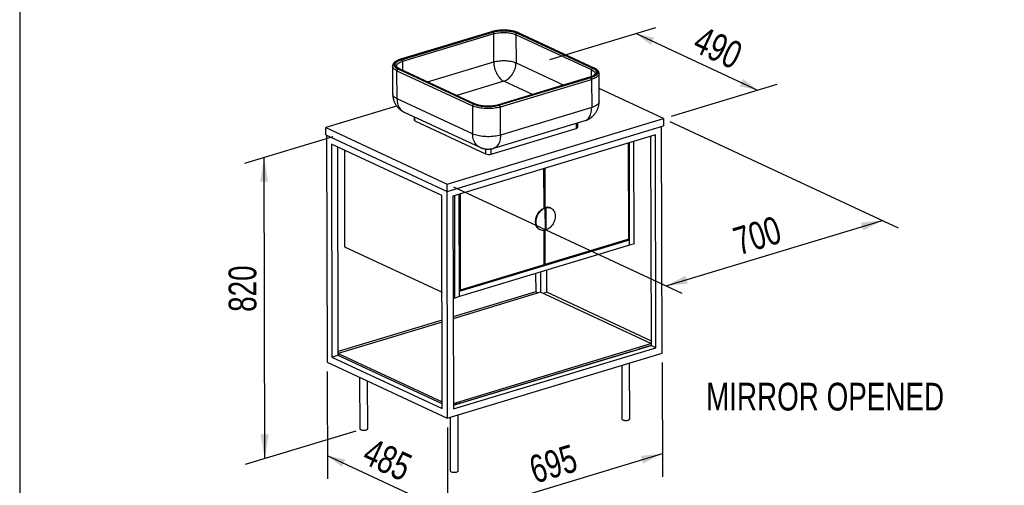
# Model space of a CAD drawing. Header units: millimetres. Extents: x 3 to 415, y 5 to 292.
# Tile 4 of 7: x 3 to 127, y 144 to 203. Entities that reach past the tile are written whole.
import ezdxf

# ---------------------------------------------------------------- set-up
doc = ezdxf.new("R2010")
doc.units = ezdxf.units.MM
doc.layers.add('FORMAT', color=179, linetype='Continuous')
doc.styles.add('SLDTEXTSTYLE0', font='TXT', dxfattribs={"width": 0.75})
doc.dimstyles.new('SLDDIMSTYLE0', dxfattribs={"dimtxt": 3.5, "dimasz": 3.302, "dimexe": 0, "dimexo": 0.0625, "dimgap": 0.875, "dimtad": 1, "dimlfac": 20, "dimrnd": 1e-09, "dimzin": 12, "dimdsep": 46, "dimtxsty": 'SLDTEXTSTYLE0', "dimsah": 1, "dimcen": 0.09, "dimadec": 0, "dimazin": 3, "dimtfac": 1, "dimtdec": 0, "dimtofl": 0, "dimtmove": 0, "dimatfit": 3, "dimfxl": 0, "dimfrac": 2, "dimtolj": 1, "dimtzin": 12, "dimarcsym": 0})

# ---------------------------------------------------------------- blocks, each defined once
blk = doc.blocks.new('_D')
at = {"layer": 'FORMAT'}
for p, q in [((42.46, 188.11), (31.32, 184.74)), ((33.88, 147.48), (33.8, 185.49)), ((45.38, 150.96), (31.41, 146.73))]:
    blk.add_line(p, q, dxfattribs=at)
for points in [[(33.8, 185.49), (33.3, 182.43), (34.31, 182.43)], [(33.88, 147.48), (34.39, 150.54), (33.37, 150.54)]]:
    blk.add_solid(points, dxfattribs=at)
at = {"layer": 'FORMAT', "insert": (29.33, 166.01), "char_height": 3.5, "attachment_point": 1, "rotation": 90.1303, "style": 'SLDTEXTSTYLE0'}
blk.add_mtext('820', dxfattribs=at)
blk = doc.blocks.new('_D_1')
at = {"layer": 'FORMAT'}
for p, q in [((41.75, 158.47), (41.78, 144.92)), ((56.92, 151.41), (56.95, 137.86)), ((41.77, 147.86), (56.94, 140.8))]:
    blk.add_line(p, q, dxfattribs=at)
for points in [[(41.77, 147.86), (43.62, 146.44), (44.05, 147.36)], [(56.94, 140.8), (55.09, 142.22), (54.66, 141.3)]]:
    blk.add_solid(points, dxfattribs=at)
at = {"layer": 'FORMAT', "insert": (47.45, 150.2), "char_height": 3.5, "attachment_point": 1, "rotation": 335.0431, "style": 'SLDTEXTSTYLE0'}
blk.add_mtext('485', dxfattribs=at)
blk = doc.blocks.new('_D_2')
at = {"layer": 'FORMAT'}
for p, q in [((84.03, 159.61), (84.06, 145.18)), ((56.92, 151.41), (56.95, 136.97)), ((56.94, 139.92), (84.05, 148.12))]:
    blk.add_line(p, q, dxfattribs=at)
for points in [[(84.05, 148.12), (81.33, 147.83), (81.62, 146.86)], [(56.94, 139.92), (59.67, 140.21), (59.37, 141.18)]]:
    blk.add_solid(points, dxfattribs=at)
at = {"layer": 'FORMAT', "insert": (66.97, 147.66), "char_height": 3.5, "attachment_point": 1, "rotation": 16.8368, "style": 'SLDTEXTSTYLE0'}
blk.add_mtext('695', dxfattribs=at)
blk = doc.blocks.new('_D_3')
at = {"layer": 'FORMAT'}
for p, q in [((69.87, 197.85), (83.21, 201.89)), ((80.74, 201.14), (96.07, 194)), ((85.2, 190.71), (98.54, 194.75))]:
    blk.add_line(p, q, dxfattribs=at)
for points in [[(80.74, 201.14), (82.59, 199.71), (83.02, 200.63)], [(96.07, 194), (94.22, 195.42), (93.79, 194.5)]]:
    blk.add_solid(points, dxfattribs=at)
at = {"layer": 'FORMAT', "insert": (89.15, 202.2), "char_height": 3.5, "attachment_point": 1, "rotation": 335.0431, "style": 'SLDTEXTSTYLE0'}
blk.add_mtext('490', dxfattribs=at)
blk = doc.blocks.new('_D_4')
at = {"layer": 'FORMAT'}
for p, q in [((85, 190.04), (113.81, 176.64)), ((57.7, 181.78), (86.51, 168.37)), ((84.53, 169.3), (111.83, 177.56))]:
    blk.add_line(p, q, dxfattribs=at)
for points in [[(111.83, 177.56), (109.1, 177.27), (109.4, 176.3)], [(84.53, 169.3), (87.25, 169.59), (86.95, 170.56)]]:
    blk.add_solid(points, dxfattribs=at)
at = {"layer": 'FORMAT', "insert": (92.71, 176.49), "char_height": 3.5, "attachment_point": 1, "rotation": 16.8368, "style": 'SLDTEXTSTYLE0'}
blk.add_mtext('700', dxfattribs=at)

msp = doc.modelspace()

# ---------------------------------------------------------------- linework, layer by layer
at = {"color": 7, "linetype": 'Continuous', "lineweight": 25}
for p, q in [((62.512, 201.3735), (51.00593, 197.89155)), ((51.05625, 197.88629), (62.56231, 201.36824)), ((51.1501, 197.84261), (62.65617, 201.32456)), ((62.76603, 201.11137), (51.25996, 197.62941)), ((62.7741, 197.56528), (62.76603, 201.11137)), ((75.11926, 196.56049), (65.57755, 201.00112)), ((65.57755, 201.00112), (65.58561, 197.45503)), ((65.71369, 201.20467), (75.2554, 196.76404)), ((65.8307, 201.24008), (75.37241, 196.79945)), ((75.44662, 196.79587), (65.90491, 201.2365)), ((50.01134, 197.04135), (50.01941, 193.49526)), ((50.56115, 196.45688), (60.10286, 192.01624)), ((50.56922, 192.91078), (50.56115, 196.45688)), ((60.23901, 192.21979), (50.6973, 196.66043)), ((60.35602, 192.2552), (50.81431, 196.69584)), ((60.43023, 192.25162), (50.88852, 196.69226)), ((74.86929, 195.62252), (63.36322, 192.14057)), ((74.91961, 195.61726), (63.41354, 192.13531)), ((75.01346, 195.57358), (63.50739, 192.09163)), ((63.61726, 191.87843), (75.12333, 195.36038)), ((75.12333, 195.36038), (75.13139, 191.81429)), ((76.06717, 192.54795), (76.0591, 196.09404)), ((84.21016, 190.41368), (76.0634, 194.20511)), ((60.11093, 188.47015), (50.56922, 192.91078)), ((50.52614, 191.99332), (41.57833, 189.28555)), ((60.10286, 192.01624), (60.11093, 188.47015)), ((63.62532, 188.33234), (63.61726, 191.87843)), ((75.13139, 191.81429), (63.62532, 188.33234)), ((51.46456, 191.23438), (61.00627, 186.79375)), ((52.72871, 190.64606), (52.72966, 190.22746)), ((52.83962, 190.11056), (61.75564, 185.96112)), ((56.90763, 182.15142), (84.21016, 190.41368)), ((62.78522, 186.66748), (74.29129, 190.14943)), ((84.21016, 190.41368), (84.21227, 189.48659)), ((41.58044, 188.35847), (41.57833, 189.28555)), ((41.57833, 189.28555), (56.90763, 182.15142)), ((56.90974, 181.22433), (84.21227, 189.48659)), ((62.45852, 185.93355), (73.18452, 189.17944)), ((73.37167, 189.32617), (73.37044, 189.87076)), ((84.0237, 160.79032), (83.95861, 189.40983)), ((41.58044, 188.35847), (56.90974, 181.22433)), ((41.67812, 188.31301), (41.7433, 159.64841)), ((83.18038, 188.36674), (57.63301, 180.63562)), ((82.55578, 188.17772), (82.61583, 161.77252)), ((83.24152, 161.48134), (83.18038, 188.36674)), ((56.22725, 180.69074), (42.30574, 187.1697)), ((42.30574, 187.1697), (42.36688, 160.2843)), ((43.14695, 160.52037), (43.08718, 186.80603)), ((43.92668, 186.41533), (43.95439, 174.23333)), ((79.81364, 175.18172), (79.78599, 187.33953)), ((79.91294, 174.4232), (79.8835, 187.36904)), ((80.49799, 174.60025), (80.46855, 187.54609)), ((69.12012, 179.10746), (69.10875, 184.1084)), ((69.20626, 184.1379), (69.21762, 179.1418)), ((56.90974, 181.22433), (56.90763, 182.15142)), ((56.28839, 153.80534), (56.22725, 180.69074)), ((56.851, 181.25167), (56.91618, 152.58707)), ((57.63301, 180.63562), (57.69415, 153.75022)), ((57.8759, 167.75438), (57.84645, 180.70021)), ((58.46095, 167.93143), (58.43151, 180.87726)), ((58.52902, 180.90677), (58.55667, 168.74896)), ((69.28019, 179.11268), (69.21762, 179.1418)), ((69.28651, 176.33144), (69.28019, 179.11268)), ((69.29563, 179.16541), (69.3582, 179.13629)), ((69.30195, 176.38416), (69.29563, 179.16541)), ((69.3582, 179.13629), (69.36452, 176.35504)), ((69.99426, 179.10561), (69.93169, 179.13472)), ((68.58788, 176.39124), (68.65045, 176.36212)), ((69.1364, 171.95058), (69.12652, 176.29608)), ((69.22405, 176.31452), (69.23391, 171.98009)), ((79.81364, 175.18172), (69.23391, 171.98009)), ((69.36452, 176.35504), (69.30195, 176.38416)), ((79.91136, 175.11851), (79.79056, 175.17473)), ((43.95439, 174.23333), (56.25495, 168.50875)), ((58.45937, 168.62674), (79.91136, 175.11851)), ((79.91294, 174.4232), (58.46095, 167.93143)), ((79.91294, 174.4232), (79.91136, 175.11851)), ((80.49799, 174.60025), (79.91294, 174.4232)), ((69.1364, 171.95058), (58.55667, 168.74896)), ((69.23391, 171.98009), (69.13623, 172.02555)), ((68.06342, 170.83731), (68.06864, 168.54267)), ((68.68801, 171.02633), (68.6938, 168.48325)), ((69.4744, 168.48755), (69.46809, 171.26239)), ((57.66207, 167.85389), (57.8759, 167.75438)), ((68.06864, 168.54267), (57.66767, 165.39514)), ((68.6938, 168.48325), (57.66823, 165.14671)), ((58.46095, 167.93143), (57.8759, 167.75438)), ((58.55667, 168.74896), (58.45899, 168.79441)), ((58.46095, 167.93143), (58.45937, 168.62674)), ((68.39234, 168.39202), (68.06864, 168.54267)), ((82.61531, 162.0043), (68.6938, 168.48325)), ((69.4744, 168.48755), (68.99579, 168.34271)), ((82.61447, 162.37226), (69.4744, 168.48755)), ((56.263, 164.97006), (43.14586, 161.00057)), ((56.26356, 164.72163), (43.14643, 160.75214)), ((57.69253, 154.46219), (82.61531, 162.0043)), ((57.69306, 154.23042), (82.61583, 161.77252)), ((82.61583, 161.77252), (81.05569, 161.3004)), ((82.61531, 162.0043), (82.61583, 161.77252)), ((83.24152, 161.48134), (82.61583, 161.77252)), ((43.14695, 160.52037), (42.36688, 160.2843)), ((42.36688, 160.2843), (56.28839, 153.80534)), ((43.14643, 160.75214), (56.2865, 154.63685)), ((43.14695, 160.52037), (43.14643, 160.75214)), ((56.28703, 154.40508), (43.14695, 160.52037)), ((56.91618, 152.58707), (84.0237, 160.79032)), ((57.69415, 153.75022), (83.24152, 161.48134)), ((80.27562, 161.06433), (59.40868, 154.7496)), ((41.7433, 159.64841), (56.91618, 152.58707)), ((78.92001, 159.24584), (78.93536, 152.49278)), ((79.93536, 152.49505), (79.91932, 159.54826)), ((45.85486, 157.73492), (45.86959, 151.25618)), ((46.86959, 151.25846), (46.85592, 157.26904)), ((58.62861, 154.51354), (57.69306, 154.23042)), ((58.28835, 145.94426), (58.27231, 152.99746)), ((57.273, 152.69505), (57.28836, 145.94198))]:
    msp.add_line(p, q, dxfattribs=at)
at = {"color": 8, "linetype": 'Continuous', "lineweight": 25}
for p, q in [((51.25996, 197.62941), (51.26249, 196.51821)), ((54.43506, 195.04173), (62.7741, 197.56528)), ((65.58561, 197.45503), (71.6297, 194.64216)), ((75.12118, 195.71312), (75.11926, 196.56049)), ((64.02968, 195.12873), (58.10233, 193.335)), ((67.65787, 193.44021), (64.02968, 195.12873)), ((52.83962, 190.11056), (52.83852, 190.59495)), ((73.18308, 189.81406), (73.18452, 189.17944)), ((61.75424, 186.58017), (61.75564, 185.96112)), ((62.45852, 185.93355), (62.45703, 186.59242))]:
    msp.add_line(p, q, dxfattribs=at)
at = {"color": 7, "linetype": 'Continuous', "lineweight": 25, "flags": 128}
for points in [[(62.76603, 201.11137), (62.92498, 201.15484), (63.09445, 201.19228), (63.2728, 201.22334), (63.45833, 201.24771), (63.64924, 201.26516), (63.8437, 201.27552), (64.03983, 201.27869), (64.23574, 201.27464), (64.42955, 201.26341), (64.61939, 201.2451), (64.80344, 201.2199), (64.97991, 201.18805), (65.14711, 201.14984), (65.30344, 201.10566), (65.44738, 201.05593), (65.57755, 201.00112)], [(62.7741, 197.56528), (62.93304, 197.60875), (63.10251, 197.64619), (63.28087, 197.67725), (63.46639, 197.70162), (63.6573, 197.71907), (63.85176, 197.72943), (64.04789, 197.7326), (64.2438, 197.72855), (64.43761, 197.71732), (64.62746, 197.69901), (64.8115, 197.67381), (64.98797, 197.64195), (65.15518, 197.60375), (65.3115, 197.55957), (65.45544, 197.50984), (65.58561, 197.45503)], [(62.7741, 197.56528), (62.78054, 197.38073), (62.79896, 197.19236), (62.8292, 197.00196), (62.87096, 196.81139), (62.92384, 196.62246), (62.98733, 196.43701), (63.06082, 196.25681), (63.1436, 196.08361), (63.23487, 195.91907), (63.33375, 195.76477), (63.43929, 195.6222), (63.55048, 195.49274), (63.66625, 195.37763), (63.78547, 195.27798), (63.90701, 195.19474), (64.02968, 195.12873)], [(64.02968, 195.12873), (64.18258, 195.18394), (64.33397, 195.25647), (64.48239, 195.34562), (64.6264, 195.45055), (64.76463, 195.57023), (64.89574, 195.70352), (65.01847, 195.84912), (65.13164, 196.00565), (65.23415, 196.17159), (65.32502, 196.34534), (65.40338, 196.52523), (65.46847, 196.70953), (65.51966, 196.89646), (65.55646, 197.08423), (65.57851, 197.27101), (65.58561, 197.45503)], [(63.61726, 191.87843), (63.44134, 191.82976), (63.25485, 191.78701), (63.05921, 191.75049), (62.85592, 191.72049), (62.64652, 191.69722), (62.4326, 191.68088), (62.2158, 191.67158), (61.99775, 191.6694), (61.78012, 191.67434), (61.56458, 191.68638), (61.35275, 191.70542), (61.14624, 191.73132), (60.94665, 191.76388), (60.75547, 191.80285), (60.57416, 191.84794), (60.40411, 191.8988), (60.24661, 191.95504), (60.10286, 192.01624)], [(73.18452, 189.17944), (73.2546, 189.20527), (73.30997, 189.23569), (73.34849, 189.26955), (73.36869, 189.30555), (73.37167, 189.32617)], [(63.62532, 188.33234), (63.4494, 188.28367), (63.26291, 188.24092), (63.06728, 188.2044), (62.86399, 188.17439), (62.65459, 188.15113), (62.44067, 188.13479), (62.22386, 188.12549), (62.00581, 188.1233), (61.78819, 188.12825), (61.57264, 188.14029), (61.36081, 188.15933), (61.15431, 188.18523), (60.95471, 188.21779), (60.76353, 188.25676), (60.58223, 188.30185), (60.41218, 188.3527), (60.25468, 188.40895), (60.11093, 188.47015)], [(68.58788, 176.39124), (68.51518, 176.42982), (68.4184, 176.49808), (68.33102, 176.58103), (68.25407, 176.6777), (68.18846, 176.78695), (68.13495, 176.90751), (68.09417, 177.03796), (68.0666, 177.17677), (68.05256, 177.32231), (68.05222, 177.47289), (68.06558, 177.62673), (68.09248, 177.78202), (68.13261, 177.93695), (68.1855, 178.08971), (68.25052, 178.2385), (68.32692, 178.38157), (68.4138, 178.51725), (68.51015, 178.64396), (68.61482, 178.76019), (68.7266, 178.86459), (68.84417, 178.95594), (68.96616, 179.03317), (69.09113, 179.09537), (69.21762, 179.1418)], [(69.28651, 176.33144), (69.15998, 176.3013), (69.0349, 176.28783), (68.91273, 176.29117), (68.79491, 176.31128), (68.68281, 176.34794), (68.57775, 176.4007), (68.48096, 176.46896), (68.39359, 176.55191), (68.31664, 176.64858), (68.25103, 176.75783), (68.19752, 176.87839), (68.15674, 177.00884), (68.12917, 177.14765), (68.11513, 177.2932), (68.11479, 177.44377), (68.12815, 177.59761), (68.15505, 177.7529), (68.19518, 177.90784), (68.24807, 178.06059), (68.31309, 178.20938), (68.38949, 178.35245), (68.47637, 178.48813), (68.57271, 178.61484), (68.67739, 178.73107), (68.78917, 178.83548), (68.90674, 178.92683), (69.02872, 179.00405), (69.1537, 179.06625), (69.28019, 179.11268)], [(69.3582, 179.13629), (69.48473, 179.16642), (69.60981, 179.1799), (69.73198, 179.17656), (69.8498, 179.15644), (69.9619, 179.11979), (70.06696, 179.06702), (70.16375, 178.99877), (70.25112, 178.91582), (70.32807, 178.81915), (70.39368, 178.7099), (70.44719, 178.58934), (70.48797, 178.45889), (70.51554, 178.32008), (70.52958, 178.17453), (70.52992, 178.02396), (70.51656, 177.87012), (70.48966, 177.71483), (70.44953, 177.55989), (70.39665, 177.40714), (70.33162, 177.25835), (70.25522, 177.11528), (70.16834, 176.97959), (70.072, 176.85289), (69.96732, 176.73666), (69.85554, 176.63225), (69.73797, 176.5409), (69.61599, 176.46368), (69.49101, 176.40148), (69.36452, 176.35504)], [(78.93536, 152.49278), (78.93539, 152.49113), (78.94533, 152.45572), (78.97299, 152.42168), (79.01736, 152.39026), (79.07683, 152.36258), (79.14926, 152.33964), (79.23204, 152.32229), (79.32216, 152.31113), (79.41637, 152.30659), (79.51128, 152.30881), (79.60343, 152.31772), (79.68951, 152.333), (79.76641, 152.3541), (79.83134, 152.38025), (79.88196, 152.41051), (79.91644, 152.44378), (79.93353, 152.47887), (79.93536, 152.49505)], [(45.86959, 151.25618), (45.86961, 151.25454), (45.87956, 151.21913), (45.90722, 151.18509), (45.95158, 151.15366), (46.01106, 151.12598), (46.08349, 151.10305), (46.16627, 151.0857), (46.25639, 151.07454), (46.3506, 151.06999), (46.4455, 151.07222), (46.53766, 151.08113), (46.62374, 151.09641), (46.70064, 151.11751), (46.76557, 151.14366), (46.81619, 151.17392), (46.85067, 151.20719), (46.86776, 151.24227), (46.86959, 151.25846)], [(57.39832, 145.82509), (57.46457, 145.79967), (57.54253, 145.77943), (57.62937, 145.76511), (57.72196, 145.75723), (57.81695, 145.75606), (57.9109, 145.76165), (58.00043, 145.7738), (58.08229, 145.79208), (58.15352, 145.81581), (58.21156, 145.84414), (58.2543, 145.87605), (58.28021, 145.91038), (58.28835, 145.94426)]]:
    msp.add_lwpolyline(points, dxfattribs=at)
at = {"color": 8, "linetype": 'Continuous', "lineweight": 25, "flags": 128}
for points in [[(50.51134, 197.04278), (50.51147, 197.05153), (50.52329, 197.12499), (50.55427, 197.19771), (50.60409, 197.26897), (50.67228, 197.33809), (50.75818, 197.40441), (50.86096, 197.46729), (50.97964, 197.52612), (51.11307, 197.58033), (51.25996, 197.62941)], [(50.56115, 196.45688), (50.43225, 196.52257), (50.31916, 196.59225), (50.22276, 196.6654), (50.14377, 196.74145), (50.08281, 196.81982), (50.04032, 196.89993), (50.01664, 196.98115), (50.01134, 197.04158)], [(75.11926, 196.56049), (75.2344, 196.50113), (75.33341, 196.4378), (75.41533, 196.3711), (75.47938, 196.30168), (75.52493, 196.23021), (75.55155, 196.15736), (75.55911, 196.09261)], [(76.0591, 196.09381), (76.05849, 196.07251), (76.04416, 195.99091), (76.01092, 195.91004), (75.95902, 195.83054), (75.88885, 195.75299), (75.80095, 195.678), (75.69599, 195.60613), (75.57477, 195.53793), (75.43821, 195.47392), (75.28734, 195.41459), (75.12333, 195.36038)], [(50.56922, 192.91078), (50.44031, 192.97648), (50.32722, 193.04616), (50.23082, 193.11931), (50.15184, 193.19536), (50.09087, 193.27373), (50.04839, 193.35384), (50.02471, 193.43506), (50.01941, 193.49527)], [(50.56922, 192.91078), (50.5771, 192.71103), (50.59976, 192.51728), (50.63703, 192.33103), (50.68863, 192.15367), (50.75416, 191.98657), (50.83313, 191.831), (50.92493, 191.68813), (51.02886, 191.55906), (51.14414, 191.44477), (51.26989, 191.34613), (51.40514, 191.26389), (51.46456, 191.23438)], [(74.29129, 190.14943), (74.35385, 190.17108), (74.46869, 190.22616), (74.57667, 190.29887), (74.67697, 190.38864), (74.76882, 190.49481), (74.85153, 190.61656), (74.92446, 190.75297), (74.98706, 190.90299), (75.03886, 191.06549), (75.07945, 191.23923), (75.10854, 191.42289), (75.1259, 191.61506), (75.13139, 191.81429)], [(76.06717, 192.54795), (76.06656, 192.52642), (76.05223, 192.44482), (76.01899, 192.36395), (75.96708, 192.28445), (75.89692, 192.2069), (75.80902, 192.13191), (75.70406, 192.06004), (75.58283, 191.99184), (75.44627, 191.92783), (75.29541, 191.8685), (75.13139, 191.81429)], [(61.00626, 186.79375), (60.94685, 186.82325), (60.81159, 186.9055), (60.68585, 187.00414), (60.57057, 187.11843), (60.46664, 187.2475), (60.37484, 187.39036), (60.29587, 187.54594), (60.23034, 187.71304), (60.17874, 187.89039), (60.14147, 188.07665), (60.11881, 188.27039), (60.11093, 188.47015)], [(63.62532, 188.33234), (63.61983, 188.13311), (63.60247, 187.94093), (63.57339, 187.75728), (63.53279, 187.58354), (63.481, 187.42104), (63.41839, 187.27102), (63.34546, 187.13461), (63.26275, 187.01286), (63.1709, 186.90669), (63.0706, 186.81691), (62.96262, 186.74421), (62.84778, 186.68913), (62.78514, 186.66745)]]:
    msp.add_lwpolyline(points, dxfattribs=at)
at = {"color": 7, "linetype": 'Continuous', "lineweight": 25}
for centre, radius, start, end in [((62.53049, 201.30714), 0.06889, 62.4912906, 105.575963), ((62.52124, 201.12013), 0.24495, 357.9506146, 56.5748725), ((65.79377, 201.0038), 0.21624, 111.7357691, 180.7115429), ((51.01517, 197.63817), 0.24495, 357.9506146, 56.5748725), ((50.77738, 196.45956), 0.21624, 111.7357691, 180.7115429), ((75.33548, 196.56317), 0.21624, 111.7357691, 180.7115429), ((74.87853, 195.36914), 0.24495, 357.9506146, 56.5748725), ((60.31909, 192.01893), 0.21624, 111.7357691, 180.7115429), ((63.37246, 191.88719), 0.24495, 357.9506146, 56.5748725), ((52.87541, 190.25439), 0.14822, 190.4706512, 256.0285636), ((62.14875, 187.00976), 1.1199, 249.450698, 286.0580845), ((69.57404, 178.32884), 0.88168, 66.0683203, 108.4077126), ((57.43537, 145.97011), 0.14968, 190.8314396, 255.6677752)]:
    msp.add_arc(centre, radius, start, end, dxfattribs=at)
at = {"color": 8, "linetype": 'Continuous', "lineweight": 25}
for centre, radius, start, end in [((65.86317, 201.14219), 0.10313, 66.1257319, 108.3503011), ((51.02439, 197.82505), 0.06903, 62.5177062, 104.9559299), ((50.84678, 196.59795), 0.10313, 66.1257319, 108.3503011), ((75.40488, 196.70155), 0.10314, 66.1825473, 108.3488531), ((74.88779, 195.55616), 0.06889, 62.4912906, 105.575963), ((60.38847, 192.15744), 0.10301, 65.6175442, 108.3631506), ((63.38174, 192.0743), 0.0688, 62.4730867, 106.0099325)]:
    msp.add_arc(centre, radius, start, end, dxfattribs=at)
at = {"color": 7, "linetype": 'Continuous', "lineweight": 25}
for points, knots in [([(64.01502, 201.57551), (63.9474, 201.57478), (63.85261, 201.57374), (63.71351, 201.56796), (63.59597, 201.5612), (63.4575, 201.5501), (63.31454, 201.53523), (63.16802, 201.51618), (63.02088, 201.4929), (62.87499, 201.46544), (62.73232, 201.43366), (62.61085, 201.40295), (62.53996, 201.38135), (62.51282, 201.37308)], [0, 0, 0, 0, 0.12540849, 0.175811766, 0.259338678, 0.34565506, 0.437843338, 0.53358248, 0.631940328, 0.732178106, 0.83378134, 0.936380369, 1, 1, 1, 1]), ([(65.8307, 201.24008), (65.76897, 201.26681), (65.64359, 201.32111), (65.42001, 201.39172), (65.18944, 201.4484), (64.95987, 201.49136), (64.73871, 201.52271), (64.50844, 201.54564), (64.27131, 201.55957), (64.03148, 201.56434), (63.79317, 201.55979), (63.55887, 201.5463), (63.30965, 201.52212), (63.05149, 201.4846), (62.7921, 201.43293), (62.63813, 201.38958), (62.56231, 201.36824)], [0, 0, 0, 0, 0.077628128, 0.157663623, 0.239951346, 0.304275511, 0.36860689, 0.434299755, 0.499999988, 0.565692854, 0.631393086, 0.695717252, 0.760048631, 0.842329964, 0.922368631, 1, 1, 1, 1]), ([(62.65617, 201.32456), (62.72709, 201.34453), (62.87112, 201.38507), (63.11377, 201.43341), (63.35527, 201.46851), (63.58842, 201.49113), (63.8076, 201.50375), (64.03054, 201.50801), (64.25488, 201.50355), (64.47672, 201.49052), (64.69213, 201.46906), (64.89904, 201.43974), (65.11379, 201.39955), (65.32949, 201.34653), (65.53864, 201.28047), (65.65594, 201.22968), (65.71369, 201.20467)], [0, 0, 0, 0, 0.077628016, 0.157663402, 0.239951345, 0.304275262, 0.368606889, 0.434299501, 0.499999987, 0.565692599, 0.631393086, 0.695717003, 0.76004863, 0.842329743, 0.92236852, 1, 1, 1, 1]), ([(65.90477, 201.23648), (65.8645, 201.25444), (65.78335, 201.29063), (65.64959, 201.33967), (65.50765, 201.38483), (65.35826, 201.42531), (65.20267, 201.46109), (65.04204, 201.49202), (64.8781, 201.51798), (64.71373, 201.53881), (64.55302, 201.55446), (64.41061, 201.56455), (64.28279, 201.57081), (64.15581, 201.57489), (64.06552, 201.57529), (64.01502, 201.57551)], [0, 0, 0, 0, 0.084305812, 0.169875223, 0.255062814, 0.339844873, 0.424153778, 0.507843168, 0.590608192, 0.671770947, 0.749562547, 0.822149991, 0.873970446, 0.929517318, 1, 1, 1, 1]), ([(51.00676, 197.89113), (50.98958, 197.8861), (50.92746, 197.86793), (50.82738, 197.83275), (50.707, 197.7857), (50.59467, 197.73476), (50.49034, 197.68025), (50.3946, 197.62206), (50.30784, 197.56009), (50.23061, 197.49423), (50.16357, 197.42441), (50.10751, 197.35066), (50.06307, 197.27307), (50.03168, 197.19183), (50.01353, 197.11408), (50.01297, 197.06356), (50.01272, 197.04161)], [0, 0, 0, 0, 0.029140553, 0.105362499, 0.181889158, 0.25866121, 0.335644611, 0.412817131, 0.490143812, 0.567481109, 0.644460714, 0.720661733, 0.795732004, 0.869744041, 0.943429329, 1, 1, 1, 1]), ([(51.05625, 197.88629), (50.98461, 197.86301), (50.83911, 197.81573), (50.64958, 197.73155), (50.49716, 197.64482), (50.38135, 197.55854), (50.29658, 197.47547), (50.23421, 197.38903), (50.1958, 197.30006), (50.18182, 197.21014), (50.19274, 197.12083), (50.22749, 197.03307), (50.29071, 196.93977), (50.38945, 196.84319), (50.52594, 196.74623), (50.64076, 196.68873), (50.6973, 196.66043)], [0, 0, 0, 0, 0.0776281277, 0.1576636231, 0.239951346, 0.3042755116, 0.3686068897, 0.4342997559, 0.4999999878, 0.5656928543, 0.6313930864, 0.6957172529, 0.7600486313, 0.8423299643, 0.9223686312, 1, 1, 1, 1]), ([(50.81431, 196.69584), (50.76142, 196.72232), (50.65401, 196.7761), (50.52633, 196.86681), (50.43395, 196.95715), (50.37481, 197.04443), (50.3423, 197.12653), (50.33209, 197.21008), (50.34516, 197.2942), (50.38109, 197.37743), (50.43944, 197.45829), (50.51875, 197.536), (50.62708, 197.61671), (50.76966, 197.69785), (50.94696, 197.7766), (51.08308, 197.82083), (51.1501, 197.84261)], [0, 0, 0, 0, 0.077628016, 0.157663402, 0.239951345, 0.304275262, 0.368606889, 0.434299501, 0.499999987, 0.5656926, 0.631393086, 0.695717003, 0.76004863, 0.842329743, 0.92236852, 1, 1, 1, 1]), ([(50.8896, 196.69247), (50.87344, 196.69988), (50.82845, 196.72052), (50.76488, 196.75584), (50.69882, 196.79744), (50.64362, 196.83878), (50.59866, 196.87906), (50.56382, 196.91759), (50.5384, 196.95374), (50.52175, 196.98725), (50.51261, 197.01651), (50.51221, 197.03404), (50.51202, 197.04252)], [0, 0, 0, 0, 0.058136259, 0.1618739, 0.264532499, 0.366195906, 0.467196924, 0.568286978, 0.67061449, 0.776773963, 0.892012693, 1, 1, 1, 1]), ([(75.2554, 196.76404), (75.30828, 196.73756), (75.41569, 196.68377), (75.54338, 196.59307), (75.63575, 196.50272), (75.6949, 196.41544), (75.72741, 196.33334), (75.73762, 196.24979), (75.72455, 196.16567), (75.68862, 196.08244), (75.63027, 196.00158), (75.55096, 195.92387), (75.44263, 195.84316), (75.30005, 195.76202), (75.12275, 195.68327), (74.98663, 195.63904), (74.91961, 195.61726)], [0, 0, 0, 0, 0.077628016, 0.157663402, 0.239951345, 0.304275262, 0.368606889, 0.434299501, 0.499999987, 0.565692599, 0.631393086, 0.695717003, 0.76004863, 0.842329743, 0.92236852, 1, 1, 1, 1]), ([(75.37241, 196.79945), (75.42895, 196.77114), (75.54377, 196.71364), (75.68026, 196.61668), (75.779, 196.5201), (75.84222, 196.4268), (75.87697, 196.33904), (75.88789, 196.24973), (75.87391, 196.15981), (75.8355, 196.07084), (75.77313, 195.9844), (75.68835, 195.90133), (75.57255, 195.81505), (75.42013, 195.72832), (75.2306, 195.64415), (75.0851, 195.59686), (75.01346, 195.57358)], [0, 0, 0, 0, 0.077631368, 0.157670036, 0.239951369, 0.304282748, 0.368606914, 0.434307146, 0.500000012, 0.565700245, 0.63139311, 0.695724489, 0.760048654, 0.842336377, 0.922371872, 1, 1, 1, 1]), ([(76.05772, 196.09378), (76.05813, 196.1008), (76.06026, 196.13788), (76.04813, 196.20673), (76.02063, 196.29499), (75.97691, 196.37927), (75.92071, 196.45835), (75.85058, 196.53424), (75.76738, 196.60621), (75.67262, 196.67393), (75.56584, 196.73659), (75.49002, 196.77707), (75.44727, 196.79551), (75.44647, 196.79585)], [0, 0, 0, 0, 0.023924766, 0.126254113, 0.234889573, 0.336789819, 0.442840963, 0.552299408, 0.663630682, 0.775491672, 0.886947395, 0.997880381, 1, 1, 1, 1]), ([(75.55843, 196.09287), (75.55864, 196.09059), (75.55992, 196.07686), (75.55437, 196.05347), (75.53989, 196.01687), (75.51536, 195.97812), (75.47976, 195.93617), (75.43214, 195.89198), (75.37223, 195.84649), (75.30002, 195.80067), (75.21565, 195.75536), (75.11979, 195.71122), (75.01218, 195.66932), (74.92788, 195.6397), (74.87718, 195.62524), (74.86865, 195.6228)], [0, 0, 0, 0, 0.021371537, 0.128857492, 0.217809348, 0.302788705, 0.386218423, 0.469492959, 0.55302854, 0.63730515, 0.722442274, 0.808405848, 0.895086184, 0.982333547, 1, 1, 1, 1]), ([(50.02032, 193.49525), (50.02124, 193.43745), (50.02322, 193.31289), (50.04576, 193.12246), (50.08377, 192.92516), (50.13809, 192.73098), (50.20805, 192.54105), (50.29363, 192.35648), (50.39462, 192.17831), (50.51095, 192.00746), (50.63747, 191.85126), (50.77147, 191.71028), (50.91, 191.58488), (51.05645, 191.47078), (51.20879, 191.3698), (51.34514, 191.29128), (51.43207, 191.25077), (51.46507, 191.2354)], [0, 0, 0, 0, 0.061207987, 0.131920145, 0.202810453, 0.273917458, 0.345295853, 0.41702383, 0.489215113, 0.562039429, 0.635759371, 0.701927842, 0.767916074, 0.833545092, 0.898418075, 0.961438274, 1, 1, 1, 1]), ([(63.50739, 192.09163), (63.43158, 192.07029), (63.2776, 192.02694), (63.01822, 191.97528), (62.76006, 191.93776), (62.51084, 191.91357), (62.27654, 191.90009), (62.03823, 191.89553), (61.7984, 191.9003), (61.56127, 191.91423), (61.331, 191.93716), (61.10984, 191.96851), (60.88027, 192.01147), (60.6497, 192.06815), (60.42612, 192.13876), (60.30074, 192.19306), (60.23901, 192.21979)], [0, 0, 0, 0, 0.077631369, 0.157670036, 0.239951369, 0.304282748, 0.368606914, 0.434307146, 0.500000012, 0.565700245, 0.63139311, 0.695724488, 0.760048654, 0.842336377, 0.922371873, 1, 1, 1, 1]), ([(63.41354, 192.13531), (63.34262, 192.11534), (63.19858, 192.0748), (62.95594, 192.02646), (62.71444, 191.99136), (62.48129, 191.96874), (62.26211, 191.95612), (62.03917, 191.95186), (61.81483, 191.95632), (61.59298, 191.96936), (61.37758, 191.99081), (61.17067, 192.02013), (60.95592, 192.06032), (60.74022, 192.11335), (60.53107, 192.1794), (60.41377, 192.23019), (60.35602, 192.2552)], [0, 0, 0, 0, 0.077628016, 0.157663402, 0.239951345, 0.304275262, 0.368606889, 0.434299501, 0.499999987, 0.565692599, 0.631393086, 0.695717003, 0.76004863, 0.842329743, 0.92236852, 1, 1, 1, 1]), ([(62.0545, 191.9661), (61.99265, 191.96652), (61.90592, 191.9671), (61.77878, 191.97199), (61.6715, 191.97789), (61.54548, 191.98779), (61.41596, 192.00117), (61.28403, 192.01838), (61.1526, 192.03937), (61.0237, 192.06405), (60.89903, 192.09221), (60.78007, 192.1236), (60.66786, 192.15787), (60.56408, 192.19472), (60.48492, 192.22619), (60.44387, 192.24582), (60.4313, 192.25183)], [0, 0, 0, 0, 0.098580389, 0.138228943, 0.203875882, 0.271633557, 0.343870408, 0.418704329, 0.495338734, 0.573123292, 0.651576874, 0.730324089, 0.809063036, 0.887544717, 0.965562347, 1, 1, 1, 1]), ([(63.36258, 192.14085), (63.32934, 192.13096), (63.2544, 192.10867), (63.12823, 192.07817), (62.98729, 192.04903), (62.84132, 192.02423), (62.69354, 192.004), (62.54779, 191.9885), (62.41783, 191.97829), (62.30088, 191.97177), (62.18422, 191.96731), (62.10117, 191.96654), (62.0545, 191.9661)], [0, 0, 0, 0, 0.09104268, 0.205307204, 0.319435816, 0.43286615, 0.544544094, 0.651945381, 0.752677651, 0.824687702, 0.901477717, 1, 1, 1, 1]), ([(74.29101, 190.15061), (74.30492, 190.15444), (74.37886, 190.17477), (74.50967, 190.22495), (74.68249, 190.30192), (74.85035, 190.39389), (75.0121, 190.49904), (75.16618, 190.61722), (75.31134, 190.74765), (75.44641, 190.88959), (75.57034, 191.04219), (75.6822, 191.20448), (75.78114, 191.37548), (75.86644, 191.55412), (75.9375, 191.73928), (75.99364, 191.9298), (76.03496, 192.12451), (76.05916, 192.32216), (76.06927, 192.46388), (76.06657, 192.53914), (76.06625, 192.54796)], [0, 0, 0, 0, 0.01353262, 0.071946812, 0.131163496, 0.191001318, 0.251321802, 0.312020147, 0.373017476, 0.434254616, 0.495687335, 0.557282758, 0.619016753, 0.68087206, 0.74283698, 0.804904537, 0.867071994, 0.929340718, 0.991716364, 1, 1, 1, 1]), ([(61.0067, 186.7948), (61.02231, 186.78716), (61.07203, 186.76284), (61.16126, 186.72729), (61.28167, 186.68319), (61.36848, 186.6585), (61.4162, 186.64492)], [0, 0, 0, 0, 0.119335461, 0.380200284, 0.659284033, 1, 1, 1, 1]), ([(61.4162, 186.64492), (61.48133, 186.62906), (61.57343, 186.60662), (61.71261, 186.58395), (61.83437, 186.56923), (61.98173, 186.56003), (62.13874, 186.55977), (62.30476, 186.57021), (62.47654, 186.59322), (62.63791, 186.62509), (62.73992, 186.65532), (62.78463, 186.66857)], [0, 0, 0, 0, 0.144974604, 0.204984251, 0.305036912, 0.410234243, 0.524287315, 0.644578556, 0.769881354, 0.899121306, 1, 1, 1, 1])]:
    msp.add_open_spline(points, degree=3, knots=knots, dxfattribs=at)
at = {"layer": 'FORMAT'}
msp.add_line((2.96412, 292.24513), (2.96412, 5.44746), dxfattribs=at)

# ---------------------------------------------------------------- texts
at = {"layer": 'FORMAT', "insert": (89.56135, 157.05941), "char_height": 3.5, "attachment_point": 1, "style": 'SLDTEXTSTYLE0'}
msp.add_mtext('MIRROR OPENED', dxfattribs=at)

# ---------------------------------------------------------------- dimensions: what is measured, and where the dimension line sits
at = {"layer": 'FORMAT'}
for base, p1, p2, angle, picture, middle in [((96.06671, 194.00169), (68.88086, 197.54781), (84.21016, 190.41368), 335.0431139, '_D_3', (90.76635, 196.46843)), ((111.82762, 177.56073), (56.90763, 182.15142), (84.21016, 190.41368), 16.8368037, '_D_4', (97.72785, 173.29388)), ((33.79827, 185.48955), (46.36959, 151.25732), (43.45539, 188.41198), 270.1303, '_D', (33.83372, 169.89787)), ((84.05251, 148.12129), (56.91618, 152.58707), (84.0237, 160.79032), 16.8368037, '_D_2', (71.98511, 144.46947)), ((56.94299, 140.80162), (41.7433, 159.64841), (56.91618, 152.58707), 335.0431139, '_D_1', (49.06177, 144.46947))]:
    dim = msp.add_linear_dim(base=base, p1=p1, p2=p2, angle=angle, dimstyle='SLDDIMSTYLE0', dxfattribs=at)
    dim.commit()
    dim.dimension.update_dxf_attribs({"geometry": picture, "text_midpoint": middle, "dimtype": 160})

doc.saveas('drawing.dxf')
